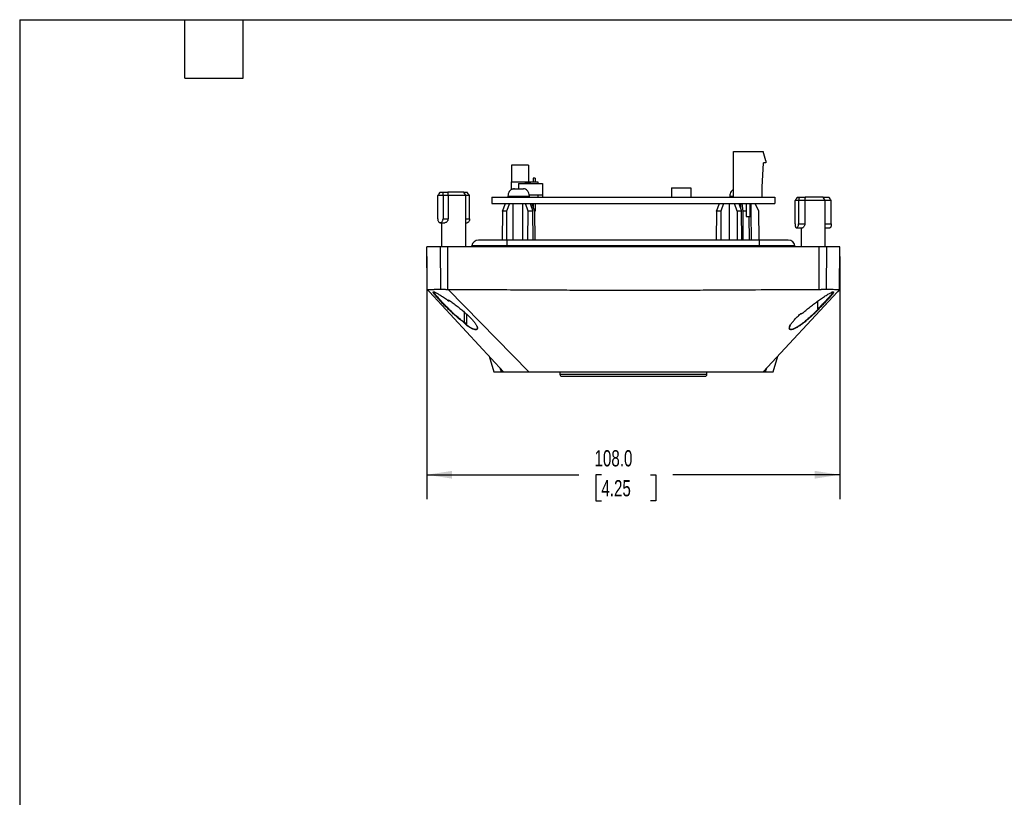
# Model space of a CAD drawing. Header units: millimetres. Extents: x 13 to 546, y 13 to 419.
# Tile 17 of 21: x 13 to 270, y 216 to 419. Entities that reach past the tile are written whole.
import ezdxf

# ---------------------------------------------------------------- set-up
doc = ezdxf.new("R2010")
doc.units = ezdxf.units.MM
doc.header["$LTSCALE"] = 2
doc.linetypes.add('SLD-Solid', pattern=[0])
doc.layers.add('DIMENSIONS', color=140, linetype='SLD-Solid', lineweight=25)
doc.layers.add('TEXT', color=140, linetype='SLD-Solid', lineweight=25)
doc.styles.add('SLDTEXTSTYLE0', font='TXT', dxfattribs={"width": 0.7})
doc.dimstyles.new('SLDDIMSTYLE0', dxfattribs={"dimtxt": 4.316016, "dimasz": 6.604, "dimexe": 0, "dimexo": 0.0625, "dimgap": 1.079004, "dimtad": 0, "dimtih": 1, "dimtoh": 1, "dimdec": 1, "dimrnd": 1e-09, "dimzin": 4, "dimdsep": 46, "dimtxsty": 'SLDTEXTSTYLE0', "dimsah": 1, "dimcen": 0.09, "dimadec": 0, "dimazin": 1, "dimtfac": 1, "dimtdec": 1, "dimtofl": 0, "dimtmove": 0, "dimatfit": 3, "dimfxl": 0, "dimfrac": 2, "dimtolj": 1, "dimtzin": 12, "dimarcsym": 0})

# ---------------------------------------------------------------- blocks, each defined once
blk = doc.blocks.new('_D_3')
at = {"layer": 'DIMENSIONS'}
for p, q in [((119.15, 357.19), (119.15, 293.84)), ((227.15, 357.19), (227.15, 293.84)), ((119.15, 300.19), (158.92, 300.19)), ((164.77, 300.19), (163.32, 300.19)), ((163.32, 300.19), (163.32, 293.33)), ((177.6, 300.19), (179.05, 300.19)), ((179.05, 300.19), (179.05, 293.33)), ((227.15, 300.19), (183.44, 300.19)), ((163.32, 293.33), (164.77, 293.33)), ((179.05, 293.33), (177.6, 293.33))]:
    blk.add_line(p, q, dxfattribs=at)
for points in [[(119.15, 300.19), (125.75, 299.17), (125.75, 301.2)], [(227.15, 300.19), (220.55, 301.2), (220.55, 299.17)]]:
    blk.add_solid(points, dxfattribs=at)
at = {"layer": 'DIMENSIONS', "char_height": 4.233, "attachment_point": 1, "style": 'SLDTEXTSTYLE0'}
for s, insert in [('108.0', (162.98, 306.61)), ('4.25', (164.77, 298.79))]:
    blk.add_mtext(s, dxfattribs=dict(at, insert=insert))

msp = doc.modelspace()

# ---------------------------------------------------------------- linework, layer by layer
for p, q in [((199.35, 372.7), (199.35, 384.7)), ((199.35, 384.7), (207.08, 384.7)), ((207.75, 382.2), (207.08, 384.7)), ((145.75, 381.1), (141.25, 381.1)), ((141.25, 381.1), (141.25, 376.7)), ((145.75, 381.1), (145.75, 376.7)), ((206.85, 375.3), (207.15, 381.7)), ((207.75, 381.7), (207.15, 381.7)), ((207.75, 382.2), (207.75, 381.7)), ((141.15, 376.7), (148.15, 376.7)), ((141.15, 376.7), (141.15, 374.64)), ((143.15, 376.3), (143.15, 374.82)), ((143.15, 376.3), (149.35, 376.3)), ((144.88, 376.55), (146.18, 376.55)), ((144.88, 376.55), (144.88, 376.3)), ((146.18, 376.55), (146.18, 376.3)), ((147.44, 377.7), (146.94, 377.7)), ((146.94, 377.7), (146.94, 376.7)), ((147.44, 377.7), (147.44, 376.7)), ((148.15, 376.7), (148.15, 376.3)), ((149.35, 376.3), (149.35, 373.3)), ((122.65, 374.05), (123.34, 374.05)), ((123.34, 374.05), (124.62, 374.05)), ((128.8, 374.05), (124.62, 374.05)), ((129.3, 373.19), (128.8, 374.05)), ((128.8, 374.05), (129.65, 374.05)), ((141.9, 374.9), (142.05, 374.9)), ((142.05, 374.9), (143.06, 374.9)), ((143.24, 374.9), (143.42, 374.9)), ((143.42, 374.79), (143.42, 374.9)), ((143.42, 374.9), (143.56, 374.9)), ((143.56, 374.79), (143.56, 374.9)), ((143.56, 374.9), (143.74, 374.9)), ((143.74, 374.9), (144.4, 374.9)), ((145.9, 373.3), (149.35, 373.3)), ((148.15, 373.3), (148.15, 372.7)), ((149.45, 374.1), (149.35, 374.1)), ((149.35, 373.3), (149.35, 372.8)), ((149.45, 372.8), (149.45, 374.1)), ((183.15, 375.2), (183.15, 372.7)), ((183.15, 375.2), (188.15, 375.2)), ((188.15, 375.2), (188.15, 372.7)), ((206.85, 372.7), (206.85, 375.3)), ((122, 367.05), (122, 373.19)), ((123.38, 373.19), (122, 373.19)), ((123.38, 373.19), (123.38, 367.05)), ((124.69, 373.19), (123.38, 373.19)), ((124.69, 373.19), (124.69, 367.05)), ((129.3, 373.19), (124.69, 373.19)), ((129.3, 359.73), (129.3, 373.19)), ((130.3, 373.19), (129.3, 373.19)), ((130.3, 367.05), (130.3, 373.19)), ((136.15, 372.7), (136.15, 371.1)), ((136.15, 372.7), (210.15, 372.7)), ((136.15, 371.1), (210.15, 371.1)), ((138.94, 369.1), (139.73, 371.1)), ((140.74, 371.1), (139.97, 369.1)), ((140.35, 373), (140.35, 372.7)), ((140.35, 373), (145.95, 373)), ((141.6, 371.1), (141.6, 361.53)), ((144.23, 361.53), (144.25, 371.1)), ((145.6, 369.1), (144.96, 371.1)), ((145.95, 372.7), (145.95, 373)), ((146.18, 371.1), (146.84, 369.1)), ((147.36, 369.1), (146.57, 371.1)), ((146.94, 371.1), (146.94, 370.16)), ((147.44, 371.1), (147.44, 369.1)), ((194.89, 369.1), (195.62, 371.1)), ((196.74, 371.1), (196.03, 369.1)), ((198.15, 371.1), (198.15, 361.53)), ((198.35, 373), (198.35, 372.7)), ((198.35, 373), (199.35, 373)), ((200.27, 369.1), (199.56, 371.1)), ((200.68, 371.1), (201.41, 369.1)), ((201.21, 369.65), (201.22, 371.1)), ((201.85, 369.1), (201.56, 371.1)), ((202.65, 371.1), (202.65, 367.7)), ((203.65, 367.7), (203.65, 371.1)), ((203.96, 368.44), (203.94, 371.1)), ((205.97, 369.1), (205, 371.1)), ((210.15, 372.7), (210.15, 371.1)), ((215.43, 365.73), (215.43, 371.86)), ((216.34, 371.86), (215.43, 371.86)), ((216.03, 372.73), (216.49, 372.73)), ((216.34, 371.86), (216.34, 365.73)), ((217.95, 371.86), (216.34, 371.86)), ((216.49, 372.73), (218.06, 372.73)), ((223.3, 371.86), (217.95, 371.86)), ((217.95, 371.86), (217.95, 365.73)), ((222.8, 372.73), (218.06, 372.73)), ((223.3, 371.86), (222.8, 372.73)), ((222.8, 372.73), (224.27, 372.73)), ((223.3, 359.73), (223.3, 371.86)), ((224.87, 371.86), (223.3, 371.86)), ((224.87, 365.73), (224.87, 371.86)), ((138.94, 369.1), (138.84, 361.53)), ((139.97, 369.1), (138.94, 369.1)), ((139.97, 369.1), (139.96, 361.53)), ((145.59, 361.53), (145.6, 369.1)), ((146.84, 369.1), (145.6, 369.1)), ((146.93, 361.53), (146.84, 369.1)), ((147.46, 361.53), (147.36, 369.1)), ((194.89, 369.1), (194.8, 361.53)), ((196.03, 369.1), (194.89, 369.1)), ((196.03, 369.1), (196.03, 361.53)), ((200.27, 369.1), (200.27, 361.53)), ((201.41, 369.1), (200.27, 369.1)), ((201.5, 361.53), (201.41, 369.1)), ((201.81, 361.53), (201.85, 369.1)), ((202.65, 369.1), (201.85, 369.1)), ((204.02, 361.53), (203.96, 368.44)), ((206.05, 361.53), (205.97, 369.1)), ((122.62, 366.05), (123.88, 366.05)), ((123, 366.05), (123, 359.73)), ((123.38, 367.05), (124.69, 367.05)), ((129.3, 367.05), (130.3, 367.05)), ((129.3, 366.05), (129.68, 366.05)), ((202.65, 367.7), (203.65, 367.7)), ((203.47, 361.53), (203.4, 367.7)), ((216.34, 365.73), (217.95, 365.73)), ((223.3, 365.73), (224.87, 365.73)), ((215.79, 364.73), (217.35, 364.73)), ((217, 364.73), (217, 359.73)), ((223.3, 364.73), (224.51, 364.73)), ((140.15, 361.53), (132.65, 361.53)), ((206.15, 361.53), (140.15, 361.53)), ((140.15, 359.99), (140.15, 361.53)), ((213.65, 361.53), (206.15, 361.53)), ((206.15, 359.99), (206.15, 361.53)), ((119.25, 348.62), (119.15, 359.73)), ((122.79, 348.65), (122.7, 359.73)), ((124.58, 359.73), (124.58, 348.62)), ((221.72, 359.73), (124.58, 359.73)), ((130.92, 359.73), (130.92, 359.99)), ((140.15, 359.99), (130.92, 359.99)), ((206.15, 359.99), (140.15, 359.99)), ((140.15, 359.73), (140.15, 359.99)), ((215.38, 359.99), (206.15, 359.99)), ((206.15, 359.73), (206.15, 359.99)), ((215.38, 359.73), (215.38, 359.99)), ((221.72, 348.62), (221.72, 359.73)), ((223.6, 359.73), (223.51, 348.65)), ((227.05, 348.62), (227.15, 359.73)), ((119.24, 349.43), (119.24, 349.52)), ((119.25, 348.62), (119.8, 348.03)), ((139.21, 327.1), (119.8, 348.03)), ((124.58, 348.62), (124.69, 348.61)), ((145.82, 327.1), (124.69, 348.61)), ((207.09, 327.1), (226.5, 348.03)), ((227.05, 348.62), (226.5, 348.03)), ((227.06, 349.32), (227.06, 349.42)), ((221.36, 343.57), (221.34, 345.55)), ((128.88, 342.75), (128.87, 340.14)), ((129.48, 339.25), (128.79, 340.01)), ((128.87, 340.14), (129.56, 339.39)), ((129.56, 339.39), (129.56, 342.15)), ((135.42, 331.18), (136.65, 327.1)), ((209.65, 327.1), (210.88, 331.18)), ((138.24, 328.13), (138.33, 328)), ((138.69, 327.1), (138.33, 328)), ((153.55, 327.07), (192.75, 327.07)), ((153.95, 327.07), (153.95, 326.43)), ((192.35, 326.43), (192.35, 327.07)), ((207.97, 328), (207.61, 327.1)), ((207.97, 328), (208.06, 328.13)), ((153.95, 326.43), (192.35, 326.43)), ((154.45, 325.93), (191.85, 325.93))]:
    msp.add_line(p, q)
for centre, radius, start, end in [((149.55, 372.8), 0.2, 180, 210), ((149.55, 372.8), 0.1, 180, 270), ((132.65, 359.79), 1.74, 90, 173.3949), ((213.65, 359.79), 1.74, 6.6051, 90), ((154.45, 326.43), 0.5, 180, 270), ((191.85, 326.43), 0.5, 270, 0)]:
    msp.add_arc(centre, radius, start, end)
for points in [[(122.65, 374.05), (122.43, 373.77), (122.21, 373.48), (122, 373.19)], [(123.34, 374.05), (123.35, 373.77), (123.37, 373.48), (123.38, 373.19)], [(124.62, 374.05), (124.64, 373.77), (124.66, 373.48), (124.69, 373.19)], [(130.3, 373.19), (130.09, 373.48), (129.87, 373.77), (129.65, 374.05)], [(141.38, 374.79), (141.55, 374.86), (141.72, 374.9), (141.9, 374.9)], [(141.52, 374.79), (141.48, 374.81), (141.43, 374.81), (141.38, 374.79)], [(142.05, 374.9), (141.87, 374.9), (141.69, 374.86), (141.52, 374.79)], [(143.17, 374.79), (143.14, 374.86), (143.1, 374.9), (143.06, 374.9)], [(143.13, 374.79), (143.16, 374.86), (143.2, 374.9), (143.24, 374.9)], [(143.85, 374.79), (143.62, 374.81), (143.4, 374.81), (143.17, 374.79)], [(143.74, 374.9), (143.78, 374.9), (143.82, 374.86), (143.85, 374.79)], [(144.92, 374.79), (144.75, 374.86), (144.58, 374.9), (144.4, 374.9)], [(216.03, 372.73), (215.83, 372.44), (215.63, 372.15), (215.43, 371.86)], [(216.49, 372.73), (216.44, 372.44), (216.39, 372.15), (216.34, 371.86)], [(218.06, 372.73), (218.02, 372.44), (217.98, 372.15), (217.95, 371.86)], [(224.87, 371.86), (224.67, 372.15), (224.47, 372.44), (224.27, 372.73)], [(119.25, 348.62), (119.43, 348.42), (119.61, 348.23), (119.8, 348.03)], [(124.96, 345.69), (124.96, 345.7), (124.96, 345.71), (124.96, 345.72)], [(136.65, 327.1), (136.65, 327.1), (137.33, 327.1), (138.69, 327.1)], [(138.69, 327.1), (138.85, 327.1), (139.02, 327.1), (139.21, 327.1)], [(207.09, 327.1), (207.28, 327.1), (207.45, 327.1), (207.61, 327.1)], [(207.61, 327.1), (208.97, 327.1), (209.65, 327.1), (209.65, 327.1)]]:
    msp.add_open_spline(points, degree=3)
for points, knots in [([(141.38, 374.77), (141.27, 374.72), (141, 374.59), (140.66, 374.18), (140.4, 373.63), (140.37, 373.2), (140.35, 373)], [0, 0, 0, 0, 0.173031, 0.415868, 0.713959, 1, 1, 1, 1]), ([(141.5, 374.83), (141.49, 374.83), (141.45, 374.82), (141.41, 374.79), (141.38, 374.77)], [0, 0, 0, 0, 0.16405, 1, 1, 1, 1]), ([(145.95, 373), (145.92, 373.26), (145.87, 373.8), (145.48, 374.46), (145.08, 374.69), (144.92, 374.78)], [0, 0, 0, 0, 0.366598, 0.740306, 1, 1, 1, 1]), ([(199.35, 374.75), (199.25, 374.7), (198.99, 374.58), (198.66, 374.18), (198.4, 373.63), (198.37, 373.2), (198.35, 373)], [0, 0, 0, 0, 0.15828, 0.405449, 0.708857, 1, 1, 1, 1]), ([(122, 367.05), (122, 366.92), (122.01, 366.79), (122.07, 366.55), (122.11, 366.44), (122.22, 366.25), (122.28, 366.18), (122.44, 366.08), (122.52, 366.05), (122.71, 366.05), (122.8, 366.08), (122.98, 366.18), (123.07, 366.25), (123.22, 366.44), (123.28, 366.55), (123.36, 366.79), (123.38, 366.92), (123.38, 367.05)], [0, 0, 0, 0, 0.125, 0.125, 0.25, 0.25, 0.375, 0.375, 0.5, 0.5, 0.625, 0.625, 0.75, 0.75, 0.875, 0.875, 1, 1, 1, 1]), ([(124.69, 367.05), (124.69, 366.92), (124.66, 366.79), (124.57, 366.55), (124.5, 366.44), (124.35, 366.25), (124.26, 366.18), (124.07, 366.08), (123.97, 366.05), (123.88, 366.05)], [0, 0, 0, 0, 0.25, 0.25, 0.5, 0.5, 0.75, 0.75, 1, 1, 1, 1]), ([(130.3, 367.05), (130.3, 366.92), (130.29, 366.79), (130.23, 366.55), (130.19, 366.44), (130.08, 366.25), (130.02, 366.18), (129.86, 366.08), (129.78, 366.05), (129.68, 366.05)], [0, 0, 0, 0, 0.25, 0.25, 0.5, 0.5, 0.75, 0.75, 1, 1, 1, 1]), ([(215.43, 365.73), (215.43, 365.59), (215.43, 365.46), (215.46, 365.22), (215.48, 365.11), (215.54, 364.93), (215.58, 364.85), (215.68, 364.75), (215.73, 364.73), (215.85, 364.73), (215.92, 364.75), (216.05, 364.85), (216.11, 364.93), (216.22, 365.11), (216.26, 365.22), (216.32, 365.46), (216.34, 365.59), (216.34, 365.73)], [0, 0, 0, 0, 0.125, 0.125, 0.25, 0.25, 0.375, 0.375, 0.5, 0.5, 0.625, 0.625, 0.75, 0.75, 0.875, 0.875, 1, 1, 1, 1]), ([(217.95, 365.73), (217.95, 365.59), (217.93, 365.46), (217.86, 365.22), (217.8, 365.11), (217.68, 364.93), (217.61, 364.85), (217.48, 364.75), (217.41, 364.73), (217.35, 364.73)], [0, 0, 0, 0, 0.25, 0.25, 0.5, 0.5, 0.75, 0.75, 1, 1, 1, 1]), ([(224.87, 365.73), (224.87, 365.59), (224.87, 365.46), (224.84, 365.22), (224.81, 365.11), (224.75, 364.93), (224.72, 364.85), (224.62, 364.75), (224.57, 364.73), (224.51, 364.73)], [0, 0, 0, 0, 0.25, 0.25, 0.5, 0.5, 0.75, 0.75, 1, 1, 1, 1]), ([(122.7, 359.73), (121.53, 359.73), (120.64, 359.73), (119.45, 359.73), (119.15, 359.73), (119.15, 359.73)], [0, 0, 0, 0, 0.5, 0.5, 1, 1, 1, 1]), ([(124.58, 359.73), (124.17, 359.73), (123.76, 359.73), (123.1, 359.73), (122.84, 359.73), (122.7, 359.73)], [0, 0, 0, 0, 0.5, 0.5, 1, 1, 1, 1]), ([(223.6, 359.73), (223.46, 359.73), (223.2, 359.73), (222.54, 359.73), (222.13, 359.73), (221.72, 359.73)], [0, 0, 0, 0, 0.5, 0.5, 1, 1, 1, 1]), ([(227.15, 359.73), (227.15, 359.73), (226.85, 359.73), (225.66, 359.73), (224.77, 359.73), (223.6, 359.73)], [0, 0, 0, 0, 0.5, 0.5, 1, 1, 1, 1]), ([(119.25, 348.62), (119.25, 348.62), (119.25, 348.62), (119.27, 348.62), (119.29, 348.63), (119.33, 348.63), (119.38, 348.63), (119.44, 348.63), (119.51, 348.63), (119.59, 348.63), (119.68, 348.63), (119.78, 348.63), (119.89, 348.64), (120.01, 348.64), (120.14, 348.64), (120.28, 348.64), (120.44, 348.64), (120.6, 348.64), (120.77, 348.64), (120.96, 348.64), (121.15, 348.64), (121.35, 348.65), (121.57, 348.65), (121.79, 348.65), (122.02, 348.65), (122.27, 348.65), (122.52, 348.65), (122.7, 348.65), (122.79, 348.65)], [0, 0, 0, 0, 0.0384615, 0.076923, 0.1153845, 0.1538459, 0.1923074, 0.230769, 0.2692305, 0.307692, 0.3461535, 0.384615, 0.4230766, 0.4615381, 0.4999996, 0.5384612, 0.5769227, 0.6153843, 0.6538458, 0.6923074, 0.730769, 0.7692305, 0.8076921, 0.8461537, 0.8846152, 0.9230768, 0.9615384, 1, 1, 1, 1]), ([(128.79, 340.01), (128.46, 340.25), (127.8, 340.75), (126.79, 341.6), (125.8, 342.49), (124.84, 343.4), (123.91, 344.32), (123.14, 345.11), (122.51, 345.77), (122.02, 346.3), (121.62, 346.75), (121.31, 347.12), (121.09, 347.41), (120.92, 347.65), (120.82, 347.84), (120.81, 347.96), (120.85, 348.01), (120.93, 348), (120.96, 348)], [0, 0, 0, 0, 0.089027, 0.178043, 0.264961, 0.355358, 0.444321, 0.532762, 0.592564, 0.652098, 0.710712, 0.755967, 0.799836, 0.845144, 0.889368, 0.934135, 0.978684, 1, 1, 1, 1]), ([(120.96, 348), (120.98, 347.99), (121.05, 347.99), (121.25, 347.91), (121.54, 347.77), (121.9, 347.57), (122.31, 347.33), (122.91, 346.95), (123.74, 346.41), (124.45, 345.91), (124.8, 345.66)], [0, 0, 0, 0, 0.053598, 0.159296, 0.262735, 0.369503, 0.47291, 0.579782, 0.789811, 1, 1, 1, 1]), ([(128.84, 340.05), (128.44, 340.35), (128.03, 340.67), (127.2, 341.36), (126.78, 341.73), (125.97, 342.48), (125.57, 342.85), (124.79, 343.62), (124.41, 344), (123.67, 344.75), (123.32, 345.12), (122.82, 345.65), (122.66, 345.83), (122.35, 346.17), (122.21, 346.33), (121.93, 346.64), (121.8, 346.8), (121.56, 347.08), (121.46, 347.21), (121.27, 347.46), (121.19, 347.57), (121.07, 347.76), (121.03, 347.84), (121, 347.9)], [0, 0, 0, 0, 0.125, 0.125, 0.25, 0.25, 0.375, 0.375, 0.5, 0.5, 0.625, 0.625, 0.6875, 0.6875, 0.75, 0.75, 0.8125, 0.8125, 0.875, 0.875, 0.9375, 0.9375, 1, 1, 1, 1]), ([(122.79, 348.65), (122.81, 348.65), (122.84, 348.65), (122.9, 348.65), (122.98, 348.65), (123.06, 348.65), (123.15, 348.65), (123.25, 348.65), (123.37, 348.65), (123.54, 348.65), (123.77, 348.65), (124.06, 348.64), (124.33, 348.63), (124.5, 348.62), (124.58, 348.62)], [0, 0, 0, 0, 0.06096, 0.122361, 0.184203, 0.246487, 0.309214, 0.372383, 0.435996, 0.500052, 0.648316, 0.781059, 0.898283, 1, 1, 1, 1]), ([(124.69, 348.61), (127.44, 348.61), (132.89, 348.59), (140.98, 348.55), (148.33, 348.52), (155.01, 348.47), (163.1, 348.42), (173.2, 348.38), (183.31, 348.42), (191.4, 348.47), (199.48, 348.52), (207.57, 348.57), (214.44, 348.59), (218.18, 348.6), (220.2, 348.61), (221.41, 348.62), (221.72, 348.62)], [0, 0, 0, 0, 0.085106, 0.16844, 0.25, 0.3125, 0.375, 0.5, 0.625, 0.6875, 0.75, 0.875, 0.9375, 0.9625, 0.990398, 1, 1, 1, 1]), ([(217.5, 342.49), (217.8, 342.76), (218.42, 343.31), (219.44, 344.13), (220.49, 344.94), (221.56, 345.71), (222.6, 346.44), (223.58, 347.08), (224.43, 347.6), (224.98, 347.89), (225.18, 347.96), (225.25, 347.98)], [0, 0, 0, 0, 0.118416, 0.236178, 0.354691, 0.472801, 0.591353, 0.70998, 0.828461, 0.94639, 1, 1, 1, 1]), ([(225.31, 347.99), (225.31, 347.97), (225.3, 347.87), (225.14, 347.61), (224.91, 347.31), (224.74, 347.1), (224.53, 346.84), (224.26, 346.53), (223.93, 346.16), (223.55, 345.74), (223.14, 345.31), (222.72, 344.86), (222.3, 344.43), (221.86, 343.98), (221.55, 343.68), (221.38, 343.51)], [0, 0, 0, 0, 0.060104, 0.209293, 0.262191, 0.316847, 0.373388, 0.443626, 0.519184, 0.600196, 0.686776, 0.761137, 0.843406, 0.911847, 1, 1, 1, 1]), ([(225.25, 347.98), (225.25, 347.98), (225.34, 348.01), (225.43, 348.01), (225.5, 347.96), (225.47, 347.8), (225.25, 347.45), (224.74, 346.83), (224.07, 346.08), (223.29, 345.26), (222.44, 344.38), (221.83, 343.78), (221.52, 343.49)], [0, 0, 0, 0, 0.006868, 0.073569, 0.139697, 0.20643, 0.33896, 0.47119, 0.603771, 0.735993, 0.868265, 1, 1, 1, 1]), ([(221.72, 348.62), (221.76, 348.62), (221.85, 348.63), (221.99, 348.63), (222.15, 348.64), (222.31, 348.64), (222.48, 348.65), (222.65, 348.65), (222.83, 348.65), (223, 348.65), (223.17, 348.66), (223.31, 348.65), (223.43, 348.65), (223.48, 348.65), (223.51, 348.65)], [0, 0, 0, 0, 0.055555, 0.116467, 0.182742, 0.254382, 0.331391, 0.413769, 0.501519, 0.602187, 0.702368, 0.802062, 0.901272, 1, 1, 1, 1]), ([(223.51, 348.65), (223.58, 348.65), (223.87, 348.65), (224.21, 348.65), (224.65, 348.65), (225.16, 348.64), (225.71, 348.64), (226.16, 348.64), (226.48, 348.64), (226.71, 348.63), (226.88, 348.63), (226.98, 348.63), (227.04, 348.62), (227.05, 348.62), (227.05, 348.62)], [0, 0, 0, 0, 0.031408, 0.125191, 0.157883, 0.250407, 0.39463, 0.500802, 0.599411, 0.691857, 0.778139, 0.858257, 0.93221, 1, 1, 1, 1]), ([(124.8, 345.66), (124.8, 345.71), (124.8, 345.79), (124.8, 345.87), (124.81, 345.92)], [0, 0, 0, 0, 0.498627, 1, 1, 1, 1]), ([(124.8, 345.66), (124.81, 345.66), (124.82, 345.65), (124.84, 345.63), (124.88, 345.63), (124.92, 345.64), (124.95, 345.66), (124.95, 345.68), (124.96, 345.69)], [0, 0, 0, 0, 0.0992472, 0.2508671, 0.5004524, 0.7490675, 0.8731065, 1, 1, 1, 1]), ([(124.81, 345.92), (125.14, 345.68), (125.81, 345.19), (126.82, 344.44), (127.79, 343.67), (128.72, 342.9), (129.59, 342.14), (130.39, 341.39), (131.07, 340.65), (131.65, 339.96), (132.09, 339.33), (132.35, 338.81), (132.37, 338.58), (132.37, 338.48)], [0, 0, 0, 0, 0.092901, 0.186174, 0.278804, 0.371973, 0.464666, 0.557098, 0.650326, 0.742908, 0.836157, 0.929613, 1, 1, 1, 1]), ([(221.53, 343.33), (221.22, 343.04), (220.62, 342.46), (219.69, 341.6), (218.74, 340.77), (217.79, 339.99), (216.85, 339.28), (215.94, 338.68), (215.13, 338.25), (214.47, 338.05), (214.05, 338.1), (213.89, 338.27), (213.92, 338.45), (213.93, 338.48)], [0, 0, 0, 0, 0.097696, 0.195389, 0.292582, 0.390575, 0.488246, 0.58641, 0.684359, 0.781793, 0.880304, 0.978089, 1, 1, 1, 1]), ([(221.38, 343.35), (221.2, 343.17), (220.88, 342.86), (220.42, 342.42), (219.99, 342.01), (219.54, 341.6), (219.08, 341.18), (218.63, 340.79), (218.18, 340.4), (217.66, 339.98), (217.1, 339.55), (216.5, 339.12), (215.98, 338.79), (215.53, 338.53), (215.03, 338.29), (214.61, 338.16), (214.3, 338.14), (214.06, 338.21), (213.95, 338.35), (213.96, 338.51), (213.96, 338.55)], [0, 0, 0, 0, 0.060357, 0.107817, 0.148642, 0.201883, 0.250867, 0.295604, 0.344248, 0.395342, 0.458713, 0.522718, 0.589489, 0.637052, 0.68398, 0.781589, 0.830333, 0.877719, 0.97465, 1, 1, 1, 1]), ([(216.8, 342.21), (216.83, 342.22), (216.89, 342.24), (216.97, 342.27), (217.06, 342.31), (217.17, 342.36), (217.32, 342.42), (217.44, 342.47), (217.5, 342.49)], [0, 0, 0, 0, 0.112299, 0.249945, 0.345511, 0.49998, 0.749997, 1, 1, 1, 1]), ([(217.48, 342.49), (217.49, 342.49), (217.49, 342.48), (217.5, 342.49), (217.5, 342.49)], [0, 0, 0, 0, 0.476217, 1, 1, 1, 1]), ([(221.38, 343.51), (221.37, 343.52), (221.36, 343.53), (221.36, 343.56), (221.36, 343.57)], [0, 0, 0, 0, 0.480884, 1, 1, 1, 1]), ([(221.36, 343.42), (221.36, 343.44), (221.36, 343.49), (221.36, 343.54), (221.36, 343.57)], [0, 0, 0, 0, 0.497912, 1, 1, 1, 1]), ([(221.36, 343.42), (221.36, 343.4), (221.36, 343.38), (221.38, 343.36), (221.38, 343.35)], [0, 0, 0, 0, 0.522409, 1, 1, 1, 1]), ([(221.52, 343.49), (221.52, 343.48), (221.51, 343.48), (221.49, 343.47), (221.47, 343.47), (221.45, 343.47), (221.41, 343.48), (221.39, 343.5), (221.38, 343.51)], [0, 0, 0, 0, 0.1052613, 0.2514219, 0.3998241, 0.5024009, 0.7711777, 1, 1, 1, 1]), ([(221.53, 343.33), (221.52, 343.33), (221.51, 343.32), (221.5, 343.32), (221.48, 343.31), (221.45, 343.31), (221.42, 343.32), (221.39, 343.34), (221.38, 343.35)], [0, 0, 0, 0, 0.081988, 0.2512, 0.391278, 0.502242, 0.77182, 1, 1, 1, 1]), ([(221.52, 343.49), (221.52, 343.46), (221.52, 343.41), (221.53, 343.36), (221.53, 343.33)], [0, 0, 0, 0, 0.50189, 1, 1, 1, 1]), ([(128.79, 340.01), (128.8, 340.01), (128.8, 340.01), (128.81, 340.02), (128.83, 340.03), (128.84, 340.05), (128.84, 340.05)], [0, 0, 0, 0, 0.246669, 0.499816, 0.753237, 1, 1, 1, 1]), ([(128.87, 340.14), (128.87, 340.13), (128.87, 340.11), (128.86, 340.08), (128.86, 340.07), (128.85, 340.06), (128.84, 340.05)], [0, 0, 0, 0, 0.319244, 0.598362, 0.827325, 1, 1, 1, 1]), ([(213.93, 338.48), (213.93, 338.59), (213.95, 338.83), (214.23, 339.36), (214.67, 340), (215.27, 340.7), (215.97, 341.45), (216.52, 341.96), (216.8, 342.21)], [0, 0, 0, 0, 0.134764, 0.308284, 0.480469, 0.653935, 0.826589, 1, 1, 1, 1]), ([(216.8, 342.21), (216.8, 342.21), (216.8, 342.2), (216.8, 342.2), (216.79, 342.2)], [0, 0, 0, 0, 0.569497, 1, 1, 1, 1]), ([(129.48, 339.25), (129.49, 339.25), (129.49, 339.25), (129.5, 339.26), (129.51, 339.28), (129.53, 339.29), (129.53, 339.3)], [0, 0, 0, 0, 0.239591, 0.500093, 0.75398, 1, 1, 1, 1]), ([(132.37, 338.48), (132.38, 338.44), (132.41, 338.26), (132.24, 338.09), (131.84, 338.04), (131.19, 338.24), (130.39, 338.64), (129.78, 339.05), (129.48, 339.25)], [0, 0, 0, 0, 0.046135, 0.236624, 0.427259, 0.617757, 0.808831, 1, 1, 1, 1]), ([(129.53, 339.3), (129.54, 339.3), (129.55, 339.32), (129.56, 339.35), (129.56, 339.37), (129.56, 339.39)], [0, 0, 0, 0, 0.233976, 0.574519, 1, 1, 1, 1]), ([(132.33, 338.56), (132.34, 338.52), (132.36, 338.41), (132.29, 338.3), (132.15, 338.16), (131.89, 338.12), (131.51, 338.21), (131.07, 338.36), (130.42, 338.69), (129.84, 339.09), (129.53, 339.3)], [0, 0, 0, 0, 0.050268, 0.143683, 0.233508, 0.425056, 0.520181, 0.615838, 0.799911, 1, 1, 1, 1]), ([(132.26, 338.94), (132.27, 338.92), (132.33, 338.77), (132.33, 338.65), (132.33, 338.56)], [0, 0, 0, 0, 0.119595, 1, 1, 1, 1]), ([(213.96, 338.55), (213.96, 338.58), (213.95, 338.67), (214.01, 338.9), (214.13, 339.13), (214.2, 339.27)], [0, 0, 0, 0, 0.182539, 0.500626, 1, 1, 1, 1]), ([(139.21, 327.1), (139.56, 327.1), (140.33, 327.1), (141.69, 327.1), (143.25, 327.1), (144.4, 327.1), (145.08, 327.1), (145.21, 327.1), (145.41, 327.1), (145.61, 327.1), (145.75, 327.1), (145.82, 327.1)], [0, 0, 0, 0, 0.224487, 0.448975, 0.673462, 0.897949, 0.897949, 0.923462, 0.948975, 0.974487, 1, 1, 1, 1]), ([(145.82, 327.1), (147.43, 327.1), (149.23, 327.1), (153.13, 327.1), (155.23, 327.1), (159.65, 327.1), (161.98, 327.1), (166.75, 327.1), (169.2, 327.1), (174.12, 327.1), (176.6, 327.1), (181.46, 327.1), (183.86, 327.1), (188.46, 327.1), (190.67, 327.1), (194.82, 327.1), (196.76, 327.1), (198.53, 327.1)], [0, 0, 0, 0, 0.125, 0.125, 0.25, 0.25, 0.375, 0.375, 0.5, 0.5, 0.625, 0.625, 0.75, 0.75, 0.875, 0.875, 1, 1, 1, 1]), ([(198.53, 327.1), (199.02, 327.1), (199.62, 327.1), (200.2, 327.1), (200.43, 327.1), (200.54, 327.1), (200.85, 327.1), (201.03, 327.1), (201.23, 327.1)], [0, 0, 0, 0, 0.5, 0.625, 0.625, 0.75, 0.75, 1, 1, 1, 1]), ([(201.23, 327.1), (201.25, 327.1), (201.27, 327.1), (201.9, 327.1), (203.04, 327.1), (204.56, 327.1), (205.92, 327.1), (206.72, 327.1), (207.09, 327.1)], [0, 0, 0, 0, 0.0012964, 0.0012964, 0.0419879, 0.0826794, 0.123371, 0.1640625, 0.1640625, 0.1640625, 0.1640625])]:
    msp.add_open_spline(points, degree=3, knots=knots)
at = {"layer": 'TEXT'}
for p, q in [((12.7, 419.1), (546.1, 419.1)), ((12.7, 419.1), (12.7, 12.7)), ((55.88, 403.86), (55.88, 419.1)), ((71.12, 403.86), (71.12, 419.1)), ((55.88, 403.86), (71.12, 403.86))]:
    msp.add_line(p, q, dxfattribs=at)

# ---------------------------------------------------------------- dimensions: what is measured, and where the dimension line sits
at = {"layer": 'DIMENSIONS'}
dim = msp.add_linear_dim(base=(227.15, 300.19), p1=(119.15, 359.73), p2=(227.15, 359.73), dimstyle='SLDDIMSTYLE0', dxfattribs=at)
dim.commit()
dim.dimension.update_dxf_attribs({"geometry": '_D_3', "text_midpoint": (171.18, 300.19), "dimtype": 160})

doc.saveas('drawing.dxf')
